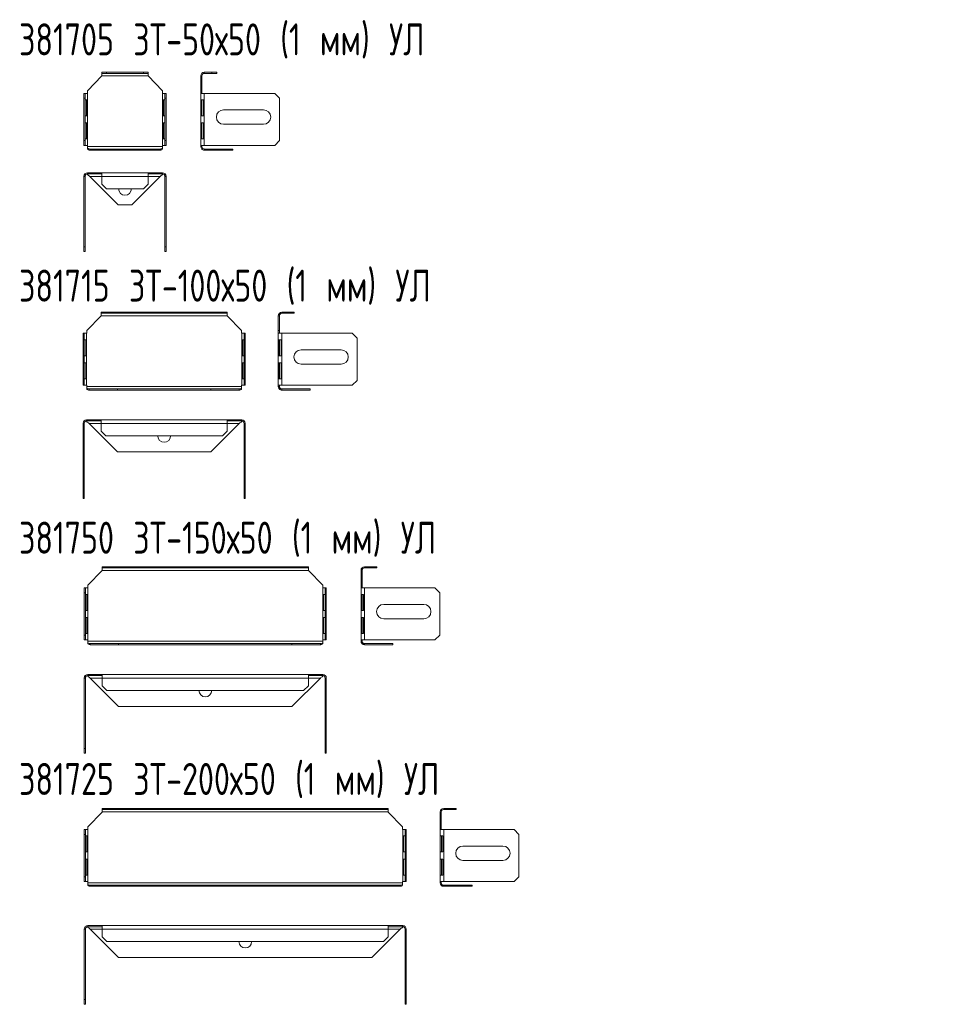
# Model space of a CAD drawing. Header units: millimetres. Extents: x 340 to 1065, y -905 to 346.
# Tile 2 of 2: x 345 to 926, y -270 to 346. Entities that reach past the tile are written whole.
import ezdxf

# ---------------------------------------------------------------- set-up
doc = ezdxf.new("R2010")
doc.units = ezdxf.units.MM
doc.styles.add('SLDTEXTSTYLE0', font='TXT', dxfattribs={"width": 0.7, "bigfont": 'bigfont'})

msp = doc.modelspace()

# ---------------------------------------------------------------- linework, layer by layer
at = {"color": 7, "linetype": 'Continuous', "lineweight": 15}
for p, q in [((396.28, 310.51), (387.33, 301.22)), ((396.28, 312.05), (396.28, 312.75)), ((396.28, 312.75), (399.28, 312.75)), ((399.28, 312.05), (396.28, 312.05)), ((396.28, 312.05), (396.28, 310.55)), ((425.28, 310.55), (396.28, 310.55)), ((396.28, 310.55), (396.28, 310.51)), ((399.28, 312.75), (399.28, 312.05)), ((422.28, 312.75), (399.28, 312.75)), ((422.28, 312.05), (399.28, 312.05)), ((422.28, 312.05), (422.28, 312.75)), ((422.28, 312.75), (425.28, 312.75)), ((425.28, 312.05), (422.28, 312.05)), ((425.28, 312.75), (425.28, 312.05)), ((425.28, 310.55), (425.28, 312.05)), ((425.28, 310.51), (425.28, 310.55)), ((434.24, 301.22), (425.28, 310.51)), ((458.19, 310.55), (458.89, 310.55)), ((458.19, 310.55), (458.19, 310.51)), ((458.89, 310.51), (458.19, 310.51)), ((458.19, 310.51), (458.19, 301.22)), ((458.89, 310.55), (458.89, 310.51)), ((458.89, 310.51), (458.89, 301.22)), ((460.39, 312.75), (460.39, 312.05)), ((465.19, 312.75), (460.39, 312.75)), ((465.19, 312.05), (460.39, 312.05)), ((465.19, 312.05), (465.19, 312.75)), ((465.19, 312.75), (468.19, 312.75)), ((468.19, 312.05), (465.19, 312.05)), ((468.19, 312.75), (468.19, 312.05)), ((385.08, 299.54), (385.78, 299.54)), ((385.08, 296.54), (385.08, 299.54)), ((385.78, 296.54), (385.08, 296.54)), ((385.08, 296.54), (385.08, 270.04)), ((385.78, 299.54), (385.78, 296.54)), ((387.28, 299.54), (385.78, 299.54)), ((385.78, 296.54), (385.78, 270.04)), ((387.28, 267.04), (387.28, 299.54)), ((387.33, 299.54), (387.28, 299.54)), ((387.33, 301.22), (387.33, 299.54)), ((434.24, 299.54), (434.24, 301.22)), ((434.28, 299.54), (434.24, 299.54)), ((434.28, 267.04), (434.28, 299.54)), ((435.78, 299.54), (434.28, 299.54)), ((435.78, 299.54), (436.48, 299.54)), ((435.78, 296.54), (435.78, 299.54)), ((436.48, 296.54), (435.78, 296.54)), ((435.78, 270.04), (435.78, 296.54)), ((436.48, 299.54), (436.48, 296.54)), ((436.48, 270.04), (436.48, 296.54)), ((458.89, 301.22), (458.19, 301.22)), ((458.19, 301.22), (458.19, 299.54)), ((458.19, 299.54), (460.39, 299.54)), ((458.19, 267.04), (458.19, 299.54)), ((458.89, 301.22), (458.89, 299.54)), ((460.39, 267.04), (460.39, 299.54)), ((460.39, 299.54), (504.44, 299.54)), ((507.44, 296.54), (504.44, 299.54)), ((507.44, 296.54), (507.44, 270.04)), ((385.82, 295.54), (386.92, 295.54)), ((385.82, 285.54), (385.82, 295.54)), ((386.75, 295.54), (386.75, 285.54)), ((386.92, 295.54), (386.92, 285.54)), ((434.65, 285.54), (434.65, 295.54)), ((434.65, 295.54), (435.74, 295.54)), ((434.82, 285.54), (434.82, 295.54)), ((435.74, 295.54), (435.74, 285.54)), ((459.86, 295.54), (458.26, 295.54)), ((458.26, 295.54), (458.26, 285.54)), ((458.94, 295.54), (458.94, 285.54)), ((459.86, 285.54), (459.86, 295.54)), ((386.92, 285.54), (385.82, 285.54)), ((435.74, 285.54), (434.65, 285.54)), ((458.26, 285.54), (459.86, 285.54)), ((472.44, 289.25), (497.44, 289.25)), ((385.82, 281.04), (386.92, 281.04)), ((385.82, 271.04), (385.82, 281.04)), ((386.75, 281.04), (386.75, 271.04)), ((386.92, 281.04), (386.92, 271.04)), ((434.65, 271.04), (434.65, 281.04)), ((434.65, 281.04), (435.74, 281.04)), ((434.82, 271.04), (434.82, 281.04)), ((435.74, 281.04), (435.74, 271.04)), ((459.86, 281.04), (458.26, 281.04)), ((458.26, 281.04), (458.26, 271.04)), ((458.94, 281.04), (458.94, 271.04)), ((459.86, 271.04), (459.86, 281.04)), ((497.44, 280.25), (472.44, 280.25)), ((386.92, 271.04), (385.82, 271.04)), ((435.74, 271.04), (434.65, 271.04)), ((458.26, 271.04), (459.86, 271.04)), ((385.08, 267.04), (385.08, 270.04)), ((385.08, 270.04), (385.78, 270.04)), ((385.78, 267.04), (385.08, 267.04)), ((385.78, 270.04), (385.78, 267.04)), ((385.78, 267.04), (387.28, 267.04)), ((387.28, 267.04), (387.33, 267.04)), ((387.33, 267.04), (387.33, 266.25)), ((434.24, 266.25), (387.33, 266.25)), ((387.33, 266.25), (387.33, 265.19)), ((387.33, 264.69), (387.33, 265.19)), ((434.24, 267.04), (434.28, 267.04)), ((434.24, 266.25), (434.24, 267.04)), ((434.24, 265.19), (434.24, 266.25)), ((434.24, 264.69), (434.24, 265.19)), ((434.28, 267.04), (435.78, 267.04)), ((435.78, 270.04), (436.48, 270.04)), ((435.78, 267.04), (435.78, 270.04)), ((436.48, 267.04), (435.78, 267.04)), ((436.48, 270.04), (436.48, 267.04)), ((460.39, 267.04), (458.19, 267.04)), ((458.19, 267.04), (458.19, 266.25)), ((458.19, 266.25), (458.89, 266.25)), ((458.84, 264.69), (459.33, 265.19)), ((458.89, 267.04), (458.89, 266.25)), ((504.44, 267.04), (460.39, 267.04)), ((504.44, 267.04), (507.44, 270.04)), ((388.78, 264.75), (406.58, 264.75)), ((388.78, 264.05), (388.78, 264.75)), ((388.78, 264.05), (406.58, 264.05)), ((406.58, 264.75), (406.58, 264.05)), ((406.58, 264.75), (414.99, 264.75)), ((406.58, 264.05), (414.99, 264.05)), ((414.99, 264.75), (414.99, 264.05)), ((414.99, 264.75), (432.78, 264.75)), ((414.99, 264.05), (432.78, 264.05)), ((432.78, 264.75), (432.78, 264.05)), ((460.39, 264.05), (460.39, 264.75)), ((460.39, 264.75), (478.19, 264.75)), ((460.39, 264.05), (478.19, 264.05)), ((478.19, 264.75), (478.19, 264.05)), ((385.08, 247.67), (385.78, 247.67)), ((385.08, 247.67), (385.08, 203.62)), ((385.78, 247.67), (385.78, 203.62)), ((387.28, 249.87), (387.28, 249.17)), ((387.33, 249.87), (387.28, 249.87)), ((387.33, 249.17), (387.28, 249.17)), ((387.33, 249.17), (387.33, 249.87)), ((396.28, 249.87), (387.33, 249.87)), ((396.28, 249.17), (387.33, 249.17)), ((387.33, 249.17), (387.33, 248.73)), ((396.28, 247.67), (388.78, 247.67)), ((388.78, 247.67), (406.58, 229.87)), ((396.28, 247.67), (396.28, 249.87)), ((425.28, 249.87), (396.28, 249.87)), ((425.28, 247.67), (396.28, 247.67)), ((396.28, 242.87), (396.28, 247.67)), ((414.99, 229.87), (432.78, 247.67)), ((425.28, 249.87), (425.28, 247.67)), ((434.24, 249.87), (425.28, 249.87)), ((434.24, 249.17), (425.28, 249.17)), ((425.28, 247.67), (425.28, 242.87)), ((432.78, 247.67), (425.28, 247.67)), ((434.24, 249.17), (434.24, 249.87)), ((434.28, 249.87), (434.24, 249.87)), ((434.28, 249.17), (434.24, 249.17)), ((434.24, 248.73), (434.24, 249.17)), ((434.28, 249.87), (434.28, 249.17)), ((436.48, 247.67), (435.78, 247.67)), ((435.78, 203.62), (435.78, 247.67)), ((436.48, 203.62), (436.48, 247.67)), ((396.28, 242.87), (399.28, 239.87)), ((422.28, 239.87), (425.28, 242.87)), ((422.28, 239.87), (399.28, 239.87)), ((406.58, 229.87), (414.99, 229.87)), ((385.08, 203.62), (385.78, 203.62)), ((385.08, 200.62), (385.08, 203.62)), ((385.78, 203.62), (385.78, 200.62)), ((435.78, 203.62), (436.48, 203.62)), ((435.78, 200.62), (435.78, 203.62)), ((436.48, 203.62), (436.48, 200.62)), ((385.78, 200.62), (385.08, 200.62)), ((436.48, 200.62), (435.78, 200.62)), ((395.79, 160.46), (386.83, 151.17)), ((395.79, 162.01), (395.79, 162.71)), ((395.79, 162.71), (398.79, 162.71)), ((398.79, 162.01), (395.79, 162.01)), ((395.79, 162.01), (395.79, 160.51)), ((474.79, 160.51), (395.79, 160.51)), ((395.79, 160.51), (395.79, 160.46)), ((398.79, 162.71), (398.79, 162.01)), ((471.79, 162.71), (398.79, 162.71)), ((471.79, 162.01), (398.79, 162.01)), ((471.79, 162.01), (471.79, 162.71)), ((471.79, 162.71), (474.79, 162.71)), ((474.79, 162.01), (471.79, 162.01)), ((474.79, 162.71), (474.79, 162.01)), ((474.79, 160.51), (474.79, 162.01)), ((474.79, 160.46), (474.79, 160.51)), ((483.74, 151.17), (474.79, 160.46)), ((506.72, 160.51), (507.42, 160.51)), ((506.72, 160.51), (506.72, 160.46)), ((507.42, 160.46), (506.72, 160.46)), ((506.72, 160.46), (506.72, 151.17)), ((507.42, 160.51), (507.42, 160.46)), ((507.42, 160.46), (507.42, 151.17)), ((508.92, 162.71), (508.92, 162.01)), ((513.72, 162.71), (508.92, 162.71)), ((513.72, 162.01), (508.92, 162.01)), ((513.72, 162.01), (513.72, 162.71)), ((513.72, 162.71), (516.72, 162.71)), ((516.72, 162.01), (513.72, 162.01)), ((516.72, 162.71), (516.72, 162.01)), ((384.58, 149.49), (385.28, 149.49)), ((384.58, 146.49), (384.58, 149.49)), ((385.28, 149.49), (385.28, 146.49)), ((386.78, 149.49), (385.28, 149.49)), ((386.78, 116.99), (386.78, 149.49)), ((386.83, 149.49), (386.78, 149.49)), ((386.83, 151.17), (386.83, 149.49)), ((483.74, 149.49), (483.74, 151.17)), ((483.79, 149.49), (483.74, 149.49)), ((483.79, 116.99), (483.79, 149.49)), ((485.29, 149.49), (483.79, 149.49)), ((485.29, 149.49), (485.99, 149.49)), ((485.29, 146.49), (485.29, 149.49)), ((485.99, 149.49), (485.99, 146.49)), ((507.42, 151.17), (506.72, 151.17)), ((506.72, 151.17), (506.72, 149.49)), ((506.72, 149.49), (508.92, 149.49)), ((506.72, 116.99), (506.72, 149.49)), ((507.42, 151.17), (507.42, 149.49)), ((508.92, 116.99), (508.92, 149.49)), ((508.92, 149.49), (552.97, 149.49)), ((555.97, 146.49), (552.97, 149.49)), ((385.28, 146.49), (384.58, 146.49)), ((384.58, 146.49), (384.58, 119.99)), ((385.28, 146.49), (385.28, 119.99)), ((385.33, 145.49), (386.42, 145.49)), ((385.33, 135.49), (385.33, 145.49)), ((386.25, 145.49), (386.25, 135.49)), ((386.42, 145.49), (386.42, 135.49)), ((484.15, 135.49), (484.15, 145.49)), ((484.15, 145.49), (485.24, 145.49)), ((484.32, 135.49), (484.32, 145.49)), ((485.24, 145.49), (485.24, 135.49)), ((485.99, 146.49), (485.29, 146.49)), ((485.29, 119.99), (485.29, 146.49)), ((485.99, 119.99), (485.99, 146.49)), ((508.39, 145.49), (506.79, 145.49)), ((506.79, 145.49), (506.79, 135.49)), ((507.46, 145.49), (507.46, 135.49)), ((508.39, 135.49), (508.39, 145.49)), ((555.97, 146.49), (555.97, 119.99)), ((386.42, 135.49), (385.33, 135.49)), ((485.24, 135.49), (484.15, 135.49)), ((506.79, 135.49), (508.39, 135.49)), ((520.97, 139.2), (545.97, 139.2)), ((385.33, 130.99), (386.42, 130.99)), ((385.33, 120.99), (385.33, 130.99)), ((386.25, 130.99), (386.25, 120.99)), ((386.42, 130.99), (386.42, 120.99)), ((484.15, 120.99), (484.15, 130.99)), ((484.15, 130.99), (485.24, 130.99)), ((484.32, 120.99), (484.32, 130.99)), ((485.24, 130.99), (485.24, 120.99)), ((508.39, 130.99), (506.79, 130.99)), ((506.79, 130.99), (506.79, 120.99)), ((507.46, 130.99), (507.46, 120.99)), ((508.39, 120.99), (508.39, 130.99)), ((545.97, 130.2), (520.97, 130.2)), ((384.58, 116.99), (384.58, 119.99)), ((384.58, 119.99), (385.28, 119.99)), ((385.28, 119.99), (385.28, 116.99)), ((386.42, 120.99), (385.33, 120.99)), ((485.24, 120.99), (484.15, 120.99)), ((485.29, 119.99), (485.99, 119.99)), ((485.29, 116.99), (485.29, 119.99)), ((485.99, 119.99), (485.99, 116.99)), ((506.79, 120.99), (508.39, 120.99)), ((552.97, 116.99), (555.97, 119.99)), ((385.28, 116.99), (384.58, 116.99)), ((385.28, 116.99), (386.78, 116.99)), ((386.78, 116.99), (386.83, 116.99)), ((386.83, 116.99), (386.83, 116.2)), ((483.74, 116.2), (386.83, 116.2)), ((386.83, 116.2), (386.83, 115.14)), ((386.83, 114.65), (386.83, 115.14)), ((388.28, 114.7), (406.08, 114.7)), ((388.28, 114), (388.28, 114.7)), ((388.28, 114), (406.08, 114)), ((406.08, 114.7), (406.08, 114)), ((406.08, 114.7), (464.49, 114.7)), ((406.08, 114), (464.49, 114)), ((464.49, 114.7), (464.49, 114)), ((464.49, 114.7), (482.29, 114.7)), ((464.49, 114), (482.29, 114)), ((482.29, 114.7), (482.29, 114)), ((483.74, 116.99), (483.79, 116.99)), ((483.74, 116.2), (483.74, 116.99)), ((483.74, 115.14), (483.74, 116.2)), ((483.74, 114.65), (483.74, 115.14)), ((483.79, 116.99), (485.29, 116.99)), ((485.99, 116.99), (485.29, 116.99)), ((508.92, 116.99), (506.72, 116.99)), ((506.72, 116.99), (506.72, 116.2)), ((506.72, 116.2), (507.42, 116.2)), ((507.36, 114.65), (507.86, 115.14)), ((507.42, 116.99), (507.42, 116.2)), ((552.97, 116.99), (508.92, 116.99)), ((508.92, 114), (508.92, 114.7)), ((508.92, 114.7), (526.72, 114.7)), ((508.92, 114), (526.72, 114)), ((526.72, 114.7), (526.72, 114)), ((384.58, 93.18), (385.28, 93.18)), ((384.58, 93.18), (384.58, 49.13)), ((385.28, 93.18), (385.28, 49.13)), ((386.78, 95.38), (386.78, 94.68)), ((386.83, 95.38), (386.78, 95.38)), ((386.83, 94.68), (386.78, 94.68)), ((386.83, 94.68), (386.83, 95.38)), ((395.79, 95.38), (386.83, 95.38)), ((395.79, 94.68), (386.83, 94.68)), ((386.83, 94.68), (386.83, 94.24)), ((395.79, 93.18), (388.28, 93.18)), ((388.28, 93.18), (406.08, 75.38)), ((395.79, 93.18), (395.79, 95.38)), ((474.79, 95.38), (395.79, 95.38)), ((474.79, 93.18), (395.79, 93.18)), ((395.79, 88.38), (395.79, 93.18)), ((464.49, 75.38), (482.29, 93.18)), ((474.79, 95.38), (474.79, 93.18)), ((483.74, 95.38), (474.79, 95.38)), ((483.74, 94.68), (474.79, 94.68)), ((474.79, 93.18), (474.79, 88.38)), ((482.29, 93.18), (474.79, 93.18)), ((483.74, 94.68), (483.74, 95.38)), ((483.79, 95.38), (483.74, 95.38)), ((483.79, 94.68), (483.74, 94.68)), ((483.74, 94.24), (483.74, 94.68)), ((483.79, 95.38), (483.79, 94.68)), ((485.99, 93.18), (485.29, 93.18)), ((485.29, 49.13), (485.29, 93.18)), ((485.99, 49.13), (485.99, 93.18)), ((395.79, 88.38), (398.79, 85.38)), ((471.79, 85.38), (474.79, 88.38)), ((471.79, 85.38), (398.79, 85.38)), ((406.08, 75.38), (464.49, 75.38)), ((384.58, 49.13), (385.28, 49.13)), ((384.58, 46.13), (384.58, 49.13)), ((385.28, 46.13), (384.58, 46.13)), ((385.28, 49.13), (385.28, 46.13)), ((485.29, 49.13), (485.99, 49.13)), ((485.29, 46.13), (485.29, 49.13)), ((485.99, 46.13), (485.29, 46.13)), ((485.99, 49.13), (485.99, 46.13)), ((396.53, 1.2), (387.57, -8.08)), ((396.53, 2.75), (396.53, 3.45)), ((396.53, 3.45), (399.53, 3.45)), ((399.53, 2.75), (396.53, 2.75)), ((396.53, 2.75), (396.53, 1.25)), ((525.53, 1.25), (396.53, 1.25)), ((396.53, 1.25), (396.53, 1.2)), ((399.53, 3.45), (399.53, 2.75)), ((522.53, 3.45), (399.53, 3.45)), ((522.53, 2.75), (399.53, 2.75)), ((522.53, 2.75), (522.53, 3.45)), ((522.53, 3.45), (525.53, 3.45)), ((525.53, 2.75), (522.53, 2.75)), ((525.53, 3.45), (525.53, 2.75)), ((525.53, 1.25), (525.53, 2.75)), ((525.53, 1.2), (525.53, 1.25)), ((534.48, -8.08), (525.53, 1.2)), ((558.44, 1.25), (559.14, 1.25)), ((558.44, 1.25), (558.44, 1.2)), ((559.14, 1.2), (558.44, 1.2)), ((558.44, 1.2), (558.44, -8.08)), ((559.14, 1.25), (559.14, 1.2)), ((559.14, 1.2), (559.14, -8.08)), ((560.64, 3.45), (560.64, 2.75)), ((565.43, 3.45), (560.64, 3.45)), ((565.43, 2.75), (560.64, 2.75)), ((565.43, 2.75), (565.43, 3.45)), ((565.43, 3.45), (568.43, 3.45)), ((568.43, 2.75), (565.43, 2.75)), ((568.43, 3.45), (568.43, 2.75)), ((385.33, -9.77), (386.03, -9.77)), ((385.33, -12.77), (385.33, -9.77)), ((386.03, -9.77), (386.03, -12.77)), ((387.53, -9.77), (386.03, -9.77)), ((387.53, -42.27), (387.53, -9.77)), ((387.57, -9.77), (387.53, -9.77)), ((387.57, -8.08), (387.57, -9.77)), ((534.48, -9.77), (534.48, -8.08)), ((534.53, -9.77), (534.48, -9.77)), ((534.53, -42.27), (534.53, -9.77)), ((536.03, -9.77), (534.53, -9.77)), ((536.03, -9.77), (536.73, -9.77)), ((536.03, -12.77), (536.03, -9.77)), ((536.73, -9.77), (536.73, -12.77)), ((559.14, -8.08), (558.44, -8.08)), ((558.44, -8.08), (558.44, -9.77)), ((558.44, -9.77), (560.64, -9.77)), ((558.44, -42.27), (558.44, -9.77)), ((559.14, -8.08), (559.14, -9.77)), ((560.64, -42.27), (560.64, -9.77)), ((560.64, -9.77), (604.68, -9.77)), ((607.68, -12.77), (604.68, -9.77)), ((386.03, -12.77), (385.33, -12.77)), ((385.33, -12.77), (385.33, -39.27)), ((386.03, -12.77), (386.03, -39.27)), ((386.07, -13.77), (387.16, -13.77)), ((386.07, -23.77), (386.07, -13.77)), ((386.99, -13.77), (386.99, -23.77)), ((387.16, -13.77), (387.16, -23.77)), ((534.89, -23.77), (534.89, -13.77)), ((534.89, -13.77), (535.98, -13.77)), ((535.06, -23.77), (535.06, -13.77)), ((535.98, -13.77), (535.98, -23.77)), ((536.73, -12.77), (536.03, -12.77)), ((536.03, -39.27), (536.03, -12.77)), ((536.73, -39.27), (536.73, -12.77)), ((560.1, -13.77), (558.5, -13.77)), ((558.5, -13.77), (558.5, -23.77)), ((559.18, -13.77), (559.18, -23.77)), ((560.1, -23.77), (560.1, -13.77)), ((607.68, -12.77), (607.68, -39.27)), ((387.16, -23.77), (386.07, -23.77)), ((535.98, -23.77), (534.89, -23.77)), ((558.5, -23.77), (560.1, -23.77)), ((572.68, -20.06), (597.68, -20.06)), ((386.07, -28.27), (387.16, -28.27)), ((386.07, -38.27), (386.07, -28.27)), ((386.99, -28.27), (386.99, -38.27)), ((387.16, -28.27), (387.16, -38.27)), ((534.89, -38.27), (534.89, -28.27)), ((534.89, -28.27), (535.98, -28.27)), ((535.06, -38.27), (535.06, -28.27)), ((535.98, -28.27), (535.98, -38.27)), ((560.1, -28.27), (558.5, -28.27)), ((558.5, -28.27), (558.5, -38.27)), ((559.18, -28.27), (559.18, -38.27)), ((560.1, -38.27), (560.1, -28.27)), ((597.68, -29.06), (572.68, -29.06)), ((385.33, -42.27), (385.33, -39.27)), ((385.33, -39.27), (386.03, -39.27)), ((386.03, -42.27), (385.33, -42.27)), ((386.03, -39.27), (386.03, -42.27)), ((386.03, -42.27), (387.53, -42.27)), ((387.16, -38.27), (386.07, -38.27)), ((387.53, -42.27), (387.57, -42.27)), ((387.57, -42.27), (387.57, -43.05)), ((534.48, -43.05), (387.57, -43.05)), ((387.57, -43.05), (387.57, -44.11)), ((534.48, -42.27), (534.53, -42.27)), ((534.48, -43.05), (534.48, -42.27)), ((534.48, -44.11), (534.48, -43.05)), ((534.53, -42.27), (536.03, -42.27)), ((535.98, -38.27), (534.89, -38.27)), ((536.03, -39.27), (536.73, -39.27)), ((536.03, -42.27), (536.03, -39.27)), ((536.73, -42.27), (536.03, -42.27)), ((536.73, -39.27), (536.73, -42.27)), ((560.64, -42.27), (558.44, -42.27)), ((558.44, -42.27), (558.44, -43.05)), ((558.44, -43.05), (559.14, -43.05)), ((558.5, -38.27), (560.1, -38.27)), ((559.14, -42.27), (559.14, -43.05)), ((604.68, -42.27), (560.64, -42.27)), ((604.68, -42.27), (607.68, -39.27)), ((387.57, -44.61), (387.57, -44.11)), ((389.03, -44.55), (406.82, -44.55)), ((389.03, -45.25), (389.03, -44.55)), ((389.03, -45.25), (406.82, -45.25)), ((406.82, -44.55), (406.82, -45.25)), ((406.82, -44.55), (515.23, -44.55)), ((406.82, -45.25), (515.23, -45.25)), ((515.23, -44.55), (515.23, -45.25)), ((515.23, -44.55), (533.03, -44.55)), ((515.23, -45.25), (533.03, -45.25)), ((533.03, -44.55), (533.03, -45.25)), ((534.48, -44.61), (534.48, -44.11)), ((559.08, -44.61), (559.58, -44.11)), ((560.64, -45.25), (560.64, -44.55)), ((560.64, -44.55), (578.43, -44.55)), ((560.64, -45.25), (578.43, -45.25)), ((578.43, -44.55), (578.43, -45.25)), ((385.33, -66.08), (386.03, -66.08)), ((385.33, -66.08), (385.33, -110.13)), ((386.03, -66.08), (386.03, -110.13)), ((387.53, -63.88), (387.53, -64.58)), ((387.57, -63.88), (387.53, -63.88)), ((387.57, -64.58), (387.53, -64.58)), ((387.57, -64.58), (387.57, -63.88)), ((396.53, -63.88), (387.57, -63.88)), ((396.53, -64.58), (387.57, -64.58)), ((387.57, -64.58), (387.57, -65.02)), ((396.53, -66.08), (389.03, -66.08)), ((389.03, -66.08), (406.82, -83.88)), ((396.53, -66.08), (396.53, -63.88)), ((525.53, -63.88), (396.53, -63.88)), ((525.53, -66.08), (396.53, -66.08)), ((396.53, -70.88), (396.53, -66.08)), ((515.23, -83.88), (533.03, -66.08)), ((525.53, -63.88), (525.53, -66.08)), ((534.48, -63.88), (525.53, -63.88)), ((534.48, -64.58), (525.53, -64.58)), ((525.53, -66.08), (525.53, -70.88)), ((533.03, -66.08), (525.53, -66.08)), ((534.48, -64.58), (534.48, -63.88)), ((534.53, -63.88), (534.48, -63.88)), ((534.53, -64.58), (534.48, -64.58)), ((534.48, -65.02), (534.48, -64.58)), ((534.53, -63.88), (534.53, -64.58)), ((536.73, -66.08), (536.03, -66.08)), ((536.03, -110.13), (536.03, -66.08)), ((536.73, -110.13), (536.73, -66.08)), ((396.53, -70.88), (399.53, -73.88)), ((522.53, -73.88), (399.53, -73.88)), ((522.53, -73.88), (525.53, -70.88)), ((406.82, -83.88), (515.23, -83.88)), ((385.33, -110.13), (386.03, -110.13)), ((385.33, -113.13), (385.33, -110.13)), ((386.03, -110.13), (386.03, -113.13)), ((536.03, -110.13), (536.73, -110.13)), ((536.03, -113.13), (536.03, -110.13)), ((536.73, -110.13), (536.73, -113.13)), ((386.03, -113.13), (385.33, -113.13)), ((536.73, -113.13), (536.03, -113.13)), ((396.53, -148.36), (396.53, -147.66)), ((396.53, -147.66), (399.53, -147.66)), ((399.53, -147.66), (399.53, -148.36)), ((572.53, -147.66), (399.53, -147.66)), ((572.53, -148.36), (572.53, -147.66)), ((572.53, -147.66), (575.53, -147.66)), ((575.53, -147.66), (575.53, -148.36)), ((610.16, -147.66), (610.16, -148.36)), ((614.95, -147.66), (610.16, -147.66)), ((614.95, -148.36), (614.95, -147.66)), ((614.95, -147.66), (617.95, -147.66)), ((617.95, -147.66), (617.95, -148.36)), ((396.53, -149.9), (387.57, -159.19)), ((399.53, -148.36), (396.53, -148.36)), ((396.53, -148.36), (396.53, -149.86)), ((575.53, -149.86), (396.53, -149.86)), ((396.53, -149.86), (396.53, -149.9)), ((572.53, -148.36), (399.53, -148.36)), ((575.53, -148.36), (572.53, -148.36)), ((575.53, -149.86), (575.53, -148.36)), ((575.53, -149.9), (575.53, -149.86)), ((584.48, -159.19), (575.53, -149.9)), ((607.96, -149.86), (608.66, -149.86)), ((607.96, -149.86), (607.96, -149.9)), ((608.66, -149.9), (607.96, -149.9)), ((607.96, -149.9), (607.96, -159.19)), ((608.66, -149.86), (608.66, -149.9)), ((608.66, -149.9), (608.66, -159.19)), ((614.95, -148.36), (610.16, -148.36)), ((617.95, -148.36), (614.95, -148.36)), ((387.57, -159.19), (387.57, -160.87)), ((584.48, -160.87), (584.48, -159.19)), ((608.66, -159.19), (607.96, -159.19)), ((607.96, -159.19), (607.96, -160.87)), ((608.66, -159.19), (608.66, -160.87)), ((385.33, -160.87), (386.03, -160.87)), ((385.33, -163.87), (385.33, -160.87)), ((386.03, -163.87), (385.33, -163.87)), ((385.33, -163.87), (385.33, -190.37)), ((386.03, -160.87), (386.03, -163.87)), ((387.53, -160.87), (386.03, -160.87)), ((386.03, -163.87), (386.03, -190.37)), ((386.07, -164.87), (387.16, -164.87)), ((386.07, -174.87), (386.07, -164.87)), ((386.99, -164.87), (386.99, -174.87)), ((387.16, -164.87), (387.16, -174.87)), ((387.53, -193.37), (387.53, -160.87)), ((387.57, -160.87), (387.53, -160.87)), ((584.53, -160.87), (584.48, -160.87)), ((584.53, -193.37), (584.53, -160.87)), ((586.03, -160.87), (584.53, -160.87)), ((584.89, -174.87), (584.89, -164.87)), ((584.89, -164.87), (585.98, -164.87)), ((585.06, -174.87), (585.06, -164.87)), ((585.98, -164.87), (585.98, -174.87)), ((586.03, -160.87), (586.73, -160.87)), ((586.03, -163.87), (586.03, -160.87)), ((586.73, -163.87), (586.03, -163.87)), ((586.03, -190.37), (586.03, -163.87)), ((586.73, -160.87), (586.73, -163.87)), ((586.73, -190.37), (586.73, -163.87)), ((607.96, -160.87), (610.16, -160.87)), ((607.96, -193.37), (607.96, -160.87)), ((609.62, -164.87), (608.02, -164.87)), ((608.02, -164.87), (608.02, -174.87)), ((608.7, -164.87), (608.7, -174.87)), ((609.62, -174.87), (609.62, -164.87)), ((610.16, -193.37), (610.16, -160.87)), ((610.16, -160.87), (654.2, -160.87)), ((657.2, -163.87), (654.2, -160.87)), ((657.2, -163.87), (657.2, -190.37)), ((622.2, -171.16), (647.2, -171.16)), ((387.16, -174.87), (386.07, -174.87)), ((585.98, -174.87), (584.89, -174.87)), ((608.02, -174.87), (609.62, -174.87)), ((386.07, -179.37), (387.16, -179.37)), ((386.07, -189.37), (386.07, -179.37)), ((386.99, -179.37), (386.99, -189.37)), ((387.16, -179.37), (387.16, -189.37)), ((584.89, -189.37), (584.89, -179.37)), ((584.89, -179.37), (585.98, -179.37)), ((585.06, -189.37), (585.06, -179.37)), ((585.98, -179.37), (585.98, -189.37)), ((609.62, -179.37), (608.02, -179.37)), ((608.02, -179.37), (608.02, -189.37)), ((608.7, -179.37), (608.7, -189.37)), ((609.62, -189.37), (609.62, -179.37)), ((647.2, -180.16), (622.2, -180.16)), ((385.33, -193.37), (385.33, -190.37)), ((385.33, -190.37), (386.03, -190.37)), ((386.03, -190.37), (386.03, -193.37)), ((387.16, -189.37), (386.07, -189.37)), ((585.98, -189.37), (584.89, -189.37)), ((586.03, -190.37), (586.73, -190.37)), ((586.03, -193.37), (586.03, -190.37)), ((586.73, -190.37), (586.73, -193.37)), ((608.02, -189.37), (609.62, -189.37)), ((654.2, -193.37), (657.2, -190.37)), ((386.03, -193.37), (385.33, -193.37)), ((386.03, -193.37), (387.53, -193.37)), ((387.53, -193.37), (387.57, -193.37)), ((387.57, -193.37), (387.57, -194.16)), ((584.48, -194.16), (387.57, -194.16)), ((387.57, -194.16), (387.57, -195.22)), ((387.57, -195.72), (387.57, -195.22)), ((389.03, -195.66), (406.82, -195.66)), ((389.03, -196.36), (389.03, -195.66)), ((389.03, -196.36), (406.82, -196.36)), ((406.82, -195.66), (406.82, -196.36)), ((406.82, -195.66), (565.23, -195.66)), ((406.82, -196.36), (565.23, -196.36)), ((565.23, -195.66), (565.23, -196.36)), ((565.23, -195.66), (583.03, -195.66)), ((565.23, -196.36), (583.03, -196.36)), ((583.03, -195.66), (583.03, -196.36)), ((584.48, -193.37), (584.53, -193.37)), ((584.48, -194.16), (584.48, -193.37)), ((584.48, -195.22), (584.48, -194.16)), ((584.48, -195.72), (584.48, -195.22)), ((584.53, -193.37), (586.03, -193.37)), ((586.73, -193.37), (586.03, -193.37)), ((610.16, -193.37), (607.96, -193.37)), ((607.96, -193.37), (607.96, -194.16)), ((607.96, -194.16), (608.66, -194.16)), ((608.6, -195.72), (609.09, -195.22)), ((608.66, -193.37), (608.66, -194.16)), ((654.2, -193.37), (610.16, -193.37)), ((610.16, -196.36), (610.16, -195.66)), ((610.16, -195.66), (627.95, -195.66)), ((610.16, -196.36), (627.95, -196.36)), ((627.95, -195.66), (627.95, -196.36)), ((387.53, -220.91), (387.53, -221.61)), ((387.57, -220.91), (387.53, -220.91)), ((387.57, -221.61), (387.53, -221.61)), ((387.57, -221.61), (387.57, -220.91)), ((396.53, -220.91), (387.57, -220.91)), ((396.53, -221.61), (387.57, -221.61)), ((387.57, -221.61), (387.57, -222.05)), ((396.53, -223.11), (396.53, -220.91)), ((575.53, -220.91), (396.53, -220.91)), ((575.53, -220.91), (575.53, -223.11)), ((584.48, -220.91), (575.53, -220.91)), ((584.48, -221.61), (575.53, -221.61)), ((584.48, -221.61), (584.48, -220.91)), ((584.53, -220.91), (584.48, -220.91)), ((584.53, -221.61), (584.48, -221.61)), ((584.48, -222.05), (584.48, -221.61)), ((584.53, -220.91), (584.53, -221.61)), ((385.33, -223.11), (386.03, -223.11)), ((385.33, -223.11), (385.33, -267.16)), ((386.03, -223.11), (386.03, -267.16)), ((396.53, -223.11), (389.03, -223.11)), ((389.03, -223.11), (406.82, -240.91)), ((575.53, -223.11), (396.53, -223.11)), ((396.53, -227.91), (396.53, -223.11)), ((565.23, -240.91), (583.03, -223.11)), ((575.53, -223.11), (575.53, -227.91)), ((583.03, -223.11), (575.53, -223.11)), ((586.73, -223.11), (586.03, -223.11)), ((586.03, -267.16), (586.03, -223.11)), ((586.73, -267.16), (586.73, -223.11)), ((396.53, -227.91), (399.53, -230.91)), ((572.53, -230.91), (399.53, -230.91)), ((572.53, -230.91), (575.53, -227.91)), ((406.82, -240.91), (565.23, -240.91)), ((385.33, -267.16), (386.03, -267.16)), ((385.33, -270.16), (385.33, -267.16)), ((386.03, -270.16), (385.33, -270.16)), ((386.03, -267.16), (386.03, -270.16)), ((586.03, -267.16), (586.73, -267.16)), ((586.03, -270.16), (586.03, -267.16)), ((586.73, -270.16), (586.03, -270.16)), ((586.73, -267.16), (586.73, -270.16))]:
    msp.add_line(p, q, dxfattribs=at)
for centre, radius, start, end in [((460.39, 310.55), 2.2, 90, 180), ((460.39, 310.55), 1.5, 90, 180), ((472.44, 284.75), 4.5, 90, 270), ((497.44, 284.75), 4.5, 270, 90), ((460.39, 266.25), 2.2, 180, 225), ((460.39, 266.25), 1.5, 180, 225), ((387.28, 247.67), 2.2, 90, 180), ((387.28, 247.67), 1.5, 90, 180), ((434.28, 247.67), 2.2, 0, 90), ((434.28, 247.67), 1.5, 0, 90), ((410.78, 239.87), 4, 180, 0), ((508.92, 160.51), 2.2, 90, 180), ((508.92, 160.51), 1.5, 90, 180), ((520.97, 134.7), 4.5, 90, 270), ((545.97, 134.7), 4.5, 270, 90), ((508.92, 116.2), 2.2, 180, 225), ((508.92, 116.2), 1.5, 180, 225), ((386.78, 93.18), 2.2, 90, 180), ((386.78, 93.18), 1.5, 90, 180), ((483.79, 93.18), 2.2, 0, 90), ((483.79, 93.18), 1.5, 0, 90), ((435.29, 85.38), 4, 180, 0), ((560.64, 1.25), 2.2, 90, 180), ((560.64, 1.25), 1.5, 90, 180), ((572.68, -24.56), 4.5, 90, 270), ((597.68, -24.56), 4.5, 270, 90), ((560.64, -43.05), 2.2, 180, 225), ((560.64, -43.05), 1.5, 180, 225), ((387.53, -66.08), 2.2, 90, 180), ((387.53, -66.08), 1.5, 90, 180), ((534.53, -66.08), 2.2, 0, 90), ((534.53, -66.08), 1.5, 360, 90), ((461.03, -73.88), 4, 180, 0), ((610.16, -149.86), 2.2, 90, 180), ((610.16, -149.86), 1.5, 90, 180), ((622.2, -175.66), 4.5, 90, 270), ((647.2, -175.66), 4.5, 270, 90), ((610.16, -194.16), 2.2, 180, 225), ((610.16, -194.16), 1.5, 180, 225), ((387.53, -223.11), 2.2, 90, 180), ((387.53, -223.11), 1.5, 90, 180), ((584.53, -223.11), 2.2, 0, 90), ((584.53, -223.11), 1.5, 360, 90), ((486.03, -230.91), 4, 180, 0)]:
    msp.add_arc(centre, radius, start, end, dxfattribs=at)
for points in [[(387.33, 265.19), (387.57, 265.05), (387.81, 264.94), (388.3, 264.79), (388.54, 264.75), (388.78, 264.75)], [(432.78, 264.75), (433.03, 264.75), (433.27, 264.79), (433.75, 264.94), (433.99, 265.05), (434.24, 265.19)], [(459.33, 265.19), (459.47, 265.05), (459.64, 264.94), (460, 264.79), (460.2, 264.75), (460.39, 264.75)], [(387.33, 264.69), (387.57, 264.49), (387.81, 264.33), (388.3, 264.11), (388.54, 264.05), (388.78, 264.05)], [(432.78, 264.05), (433.03, 264.05), (433.27, 264.11), (433.75, 264.33), (433.99, 264.49), (434.24, 264.69)], [(458.84, 264.69), (459.04, 264.49), (459.28, 264.33), (459.82, 264.11), (460.1, 264.05), (460.39, 264.05)], [(387.33, 248.73), (387.57, 248.59), (387.81, 248.42), (388.3, 248.06), (388.54, 247.86), (388.78, 247.67)], [(432.78, 247.67), (433.03, 247.86), (433.27, 248.06), (433.75, 248.42), (433.99, 248.59), (434.24, 248.73)], [(386.83, 115.14), (387.07, 115), (387.32, 114.89), (387.8, 114.74), (388.04, 114.7), (388.28, 114.7)], [(386.83, 114.65), (387.07, 114.44), (387.32, 114.28), (387.8, 114.06), (388.04, 114), (388.28, 114)], [(482.29, 114.7), (482.53, 114.7), (482.77, 114.74), (483.26, 114.89), (483.5, 115), (483.74, 115.14)], [(482.29, 114), (482.53, 114), (482.77, 114.06), (483.26, 114.28), (483.5, 114.44), (483.74, 114.65)], [(507.36, 114.65), (507.57, 114.44), (507.81, 114.28), (508.34, 114.06), (508.63, 114), (508.92, 114)], [(507.86, 115.14), (508, 115), (508.16, 114.89), (508.53, 114.74), (508.72, 114.7), (508.92, 114.7)], [(386.83, 94.24), (387.07, 94.1), (387.32, 93.93), (387.8, 93.57), (388.04, 93.37), (388.28, 93.18)], [(482.29, 93.18), (482.53, 93.37), (482.77, 93.57), (483.26, 93.93), (483.5, 94.1), (483.74, 94.24)], [(387.57, -44.11), (387.81, -44.25), (388.06, -44.36), (388.54, -44.51), (388.78, -44.55), (389.03, -44.55)], [(387.57, -44.61), (387.81, -44.81), (388.06, -44.98), (388.54, -45.2), (388.78, -45.25), (389.03, -45.25)], [(533.03, -44.55), (533.27, -44.55), (533.51, -44.51), (534, -44.36), (534.24, -44.25), (534.48, -44.11)], [(533.03, -45.25), (533.27, -45.25), (533.51, -45.2), (534, -44.98), (534.24, -44.81), (534.48, -44.61)], [(559.08, -44.61), (559.29, -44.81), (559.53, -44.98), (560.06, -45.2), (560.35, -45.25), (560.64, -45.25)], [(559.58, -44.11), (559.72, -44.25), (559.88, -44.36), (560.24, -44.51), (560.44, -44.55), (560.64, -44.55)], [(387.57, -65.02), (387.81, -65.16), (388.06, -65.32), (388.54, -65.69), (388.78, -65.88), (389.03, -66.08)], [(533.03, -66.08), (533.27, -65.88), (533.51, -65.69), (534, -65.32), (534.24, -65.16), (534.48, -65.02)], [(387.57, -195.22), (387.81, -195.36), (388.06, -195.47), (388.54, -195.62), (388.78, -195.66), (389.03, -195.66)], [(387.57, -195.72), (387.81, -195.92), (388.06, -196.08), (388.54, -196.3), (388.78, -196.36), (389.03, -196.36)], [(583.03, -195.66), (583.27, -195.66), (583.51, -195.62), (584, -195.47), (584.24, -195.36), (584.48, -195.22)], [(583.03, -196.36), (583.27, -196.36), (583.51, -196.3), (584, -196.08), (584.24, -195.92), (584.48, -195.72)], [(608.6, -195.72), (608.8, -195.92), (609.05, -196.08), (609.58, -196.3), (609.87, -196.36), (610.16, -196.36)], [(609.09, -195.22), (609.23, -195.36), (609.4, -195.47), (609.76, -195.62), (609.96, -195.66), (610.16, -195.66)], [(387.57, -222.05), (387.81, -222.19), (388.06, -222.36), (388.54, -222.72), (388.78, -222.91), (389.03, -223.11)], [(583.03, -223.11), (583.27, -222.91), (583.51, -222.72), (584, -222.36), (584.24, -222.19), (584.48, -222.05)]]:
    msp.add_open_spline(points, degree=3, knots=[0, 0, 0, 0, 0.5, 0.5, 1, 1, 1, 1], dxfattribs=at)

# ---------------------------------------------------------------- texts
at = {"color": 7, "linetype": 'Continuous', "lineweight": 0, "char_height": 20, "attachment_point": 1, "style": 'SLDTEXTSTYLE0'}
for s, insert in [('381705 \\M+18448\\M+18453-50\\M+1848750 (1 \\M+1847D\\M+1847D) \\M+18454\\M+1844C', (344.5, 343.33)), ('381715 \\M+18448\\M+18453-100\\M+1848750 (1 \\M+1847D\\M+1847D) \\M+18454\\M+1844C', (344.5, 189.31)), ('381750 \\M+18448\\M+18453-150\\M+1848750 (1 \\M+1847D\\M+1847D) \\M+18454\\M+1844C', (344.5, 31.67)), ('381725 \\M+18448\\M+18453-200\\M+1848750 (1 \\M+1847D\\M+1847D) \\M+18454\\M+1844C', (344.5, -119.23))]:
    msp.add_mtext(s, dxfattribs=dict(at, insert=insert))

doc.saveas('drawing.dxf')
